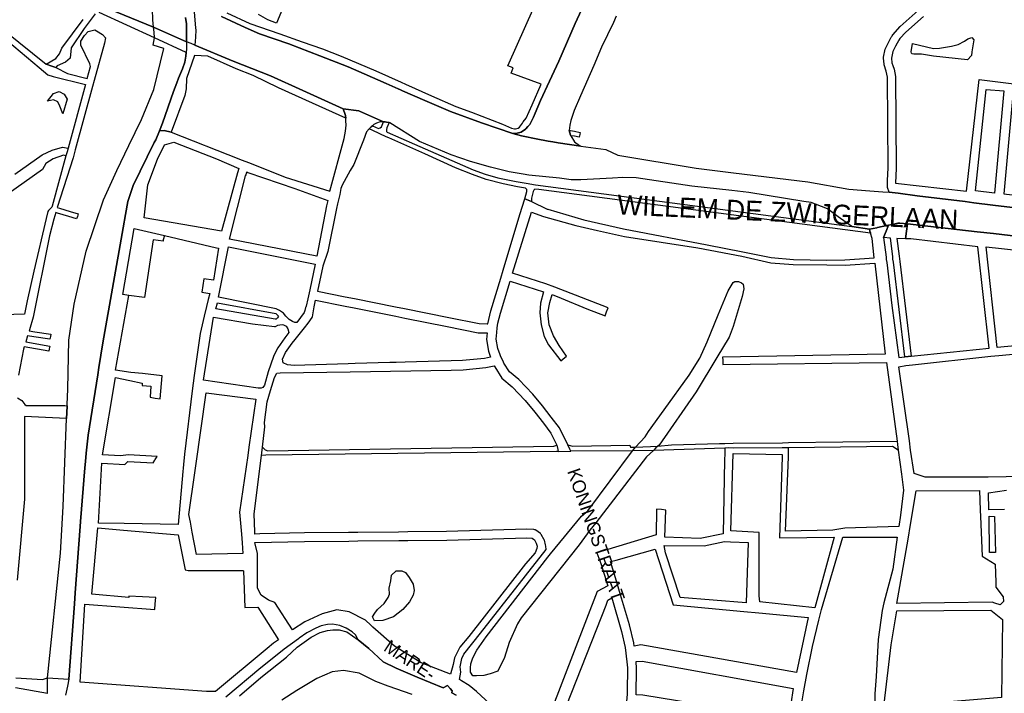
# Model space of a CAD drawing. Header units: metres. Extents: x 89872 to 99175, y 455036 to 468911.
# Tile 81 of 196: x 93558 to 94304, y 464440 to 464951. Entities that reach past the tile are written whole.
import ezdxf
from ezdxf.enums import TextEntityAlignment as Align

# ---------------------------------------------------------------- set-up
doc = ezdxf.new("R2010")
doc.units = ezdxf.units.M
for name, color, linetype in [('Straatnamen', 7, 'Continuous'), ('Straatnamen doorgaand', 7, 'Continuous'), ('Wegdeel doorgaand', 1, 'Continuous')]:
    doc.layers.add(name, color=color, linetype=linetype)
doc.layers.add('Waterdeel', color=7, linetype='Continuous', true_color=0x00aaff)
doc.layers.add('Wegdeel', color=7, linetype='Continuous', true_color=0x9a9a9a)

msp = doc.modelspace()

# ---------------------------------------------------------------- linework, layer by layer
at = {"layer": 'Waterdeel', "lineweight": -3}
for p, q in [((94273.66, 464934.5), (94276.24, 464936.18)), ((94276.24, 464936.18), (94279.15, 464937.08)), ((94279.15, 464937.08), (94280.71, 464935.36)), ((94233.31, 464926.32), (94234.21, 464932.6)), ((94234.21, 464932.6), (94250.23, 464928.9)), ((94250.23, 464928.9), (94254.61, 464929.12)), ((94254.61, 464929.12), (94263.68, 464930.58)), ((94263.68, 464930.58), (94268.84, 464931.81)), ((94268.84, 464931.81), (94273.66, 464934.5)), ((94280.71, 464935.36), (94279.29, 464926.3)), ((94233.42, 464925.42), (94233.31, 464926.32)), ((94233.87, 464924.86), (94233.42, 464925.42)), ((94235.33, 464924.64), (94233.87, 464924.86)), ((94237.79, 464924.64), (94235.33, 464924.64)), ((94240.93, 464924.53), (94237.79, 464924.64)), ((94250.12, 464923.07), (94240.93, 464924.53)), ((94276.01, 464920.27), (94250.12, 464923.07)), ((94278.98, 464923.45), (94276.01, 464920.27)), ((94279.29, 464926.3), (94278.98, 464923.45)), ((93578.85, 464889.02), (93583.44, 464894.65)), ((93583.44, 464894.65), (93587.79, 464896.24)), ((93587.79, 464896.24), (93591.6, 464894.13)), ((93591.6, 464894.13), (93593.77, 464890.43)), ((93583.44, 464889.9), (93578.85, 464889.02)), ((93586.7, 464888.32), (93583.44, 464889.9)), ((93588.34, 464885.16), (93586.7, 464888.32)), ((93590.52, 464879.32), (93588.34, 464885.16)), ((93593.77, 464890.43), (93590.52, 464879.32)), ((94094.52, 464745.17), (94098.29, 464751.41)), ((94098.29, 464751.41), (94099.58, 464752.21)), ((94099.58, 464752.21), (94102.36, 464752.21)), ((94102.36, 464752.21), (94104.74, 464751.32)), ((94104.74, 464751.32), (94105.83, 464750.32)), ((94105.83, 464750.32), (94106.52, 464746.66)), ((94086.89, 464727.03), (94094.52, 464745.17)), ((94106.52, 464746.66), (94105.23, 464740.81)), ((94105.23, 464740.81), (94098.29, 464718.1)), ((94078.66, 464706.41), (94086.89, 464727.03)), ((94098.29, 464718.1), (94095.33, 464709.98)), ((94073.01, 464694.11), (94078.66, 464706.41)), ((94095.33, 464709.98), (94086.1, 464694.61)), ((94064.98, 464681.33), (94073.01, 464694.11)), ((94086.1, 464694.61), (94070.43, 464668.54)), ((94046.15, 464654.96), (94064.98, 464681.33)), ((94070.43, 464668.54), (94042.23, 464628.13)), ((94034.15, 464638.5), (94046.15, 464654.96)), ((94031.77, 464634.43), (94034.15, 464638.5)), ((94024.41, 464626.69), (94031.77, 464634.43)), ((93988.35, 464578.42), (94022.16, 464623.83)), ((94022.16, 464623.83), (94023.62, 464625.69)), ((94023.62, 464625.69), (94024.41, 464626.69)), ((94037.95, 464624.15), (94032.76, 464619.36)), ((94039.86, 464626.04), (94037.95, 464624.15)), ((94041.35, 464627.51), (94039.86, 464626.04)), ((94042.23, 464628.13), (94041.35, 464627.51)), ((94032.76, 464619.36), (93994.2, 464569.2)), ((93983.44, 464574.43), (93988.35, 464578.42)), ((93959.96, 464545.92), (93983.44, 464574.43)), ((93989.87, 464563.67), (93981.68, 464552.56)), ((93994.2, 464569.2), (93989.87, 464563.67)), ((93981.68, 464552.56), (93937.88, 464497.28)), ((93911.33, 464482.76), (93958.01, 464543.27)), ((93958.01, 464543.27), (93959.96, 464545.92)), ((93838.94, 464525.39), (93839.64, 464529.51)), ((93839.64, 464529.51), (93843.05, 464532.81)), ((93843.05, 464532.81), (93847.29, 464532.81)), ((93847.29, 464532.81), (93850.23, 464531.63)), ((93850.23, 464531.63), (93852.93, 464527.86)), ((93852.93, 464527.86), (93855.99, 464522.8)), ((93837.64, 464519.74), (93838.94, 464525.39)), ((93838.11, 464515.16), (93837.64, 464519.74)), ((93855.99, 464522.8), (93856.58, 464518.1)), ((93834, 464508.21), (93837.05, 464512.68)), ((93837.05, 464512.68), (93838.11, 464515.16)), ((93855.99, 464514.45), (93853.28, 464509.51)), ((93856.58, 464518.1), (93855.99, 464514.45)), ((93826.82, 464500.8), (93828.82, 464503.62)), ((93828.82, 464503.62), (93834, 464508.21)), ((93848.11, 464503.51), (93841.05, 464498.09)), ((93853.28, 464509.51), (93848.11, 464503.51)), ((93825.18, 464498.09), (93826.82, 464500.8)), ((93826.74, 464495.07), (93825.18, 464498.09)), ((93841.05, 464498.09), (93833.06, 464495.27)), ((93937.88, 464497.28), (93935.03, 464492.85)), ((93833.06, 464495.27), (93826.74, 464495.07)), ((93935.03, 464492.85), (93928.74, 464478.7)), ((93904.2, 464472.83), (93911.33, 464482.76)), ((93928.74, 464478.7), (93925.1, 464467.3)), ((93899.59, 464462.49), (93900.85, 464466.27)), ((93900.85, 464466.27), (93902.8, 464470.6)), ((93902.8, 464470.6), (93904.2, 464472.83)), ((93925.1, 464467.3), (93920.19, 464456.88)), ((93899.27, 464456.07), (93899.45, 464459.42)), ((93899.45, 464459.42), (93899.59, 464462.49)), ((93901.17, 464453.39), (93899.27, 464456.07)), ((93903.87, 464453.44), (93901.17, 464453.39)), ((93909.47, 464453.54), (93903.87, 464453.44)), ((93914.39, 464454.72), (93909.47, 464453.54)), ((93920.19, 464456.88), (93914.39, 464454.72))]:
    msp.add_line(p, q, dxfattribs=at)
for points in [[(93578.82, 464439.96), (93578.87, 464446.99), (93578.9, 464451.79), (93588.62, 464546.34), (93590.68, 464581.74), (93593.31, 464648.3), (93593.49, 464652.76), (93593.7, 464658.07), (93593.73, 464659.04), (93594.19, 464670.68), (93595.07, 464707.84), (93599.17, 464735.05), (93608.24, 464775.13), (93621.4, 464814.04), (93631.34, 464836.28), (93640.41, 464855.29), (93650.06, 464874.9), (93659.42, 464897.72), (93666.98, 464928.89), (93659.01, 464931.38), (93659.99, 464936.89), (93659.8, 464941.17), (93659.23, 464944.99), (93658.75, 464950.66), (93658.43, 464958.53)], [(93683.46, 464952.27), (93684.23, 464947.41), (93684.29, 464940.3), (93684.31, 464933.96), (93684.26, 464928.51), (93684.03, 464925.8), (93683.69, 464923), (93682.83, 464918.55), (93681.29, 464913.41), (93678.17, 464906.46), (93676.78, 464902.76), (93674.33, 464896.26), (93666.1, 464872.16), (93663.68, 464866.36), (93660.88, 464859.68), (93659.81, 464857.48), (93643.92, 464824.87), (93639.82, 464812.87), (93638.08, 464803.07), (93636.26, 464792.83), (93620.81, 464705.79), (93617.84, 464687.11), (93616.94, 464681.45), (93609.69, 464635.87), (93608.25, 464622.19), (93607.57, 464615.86), (93607.06, 464611), (93603.91, 464570.34), (93603.62, 464566.51), (93599.86, 464516.14), (93599.25, 464507.8), (93595.01, 464450.78), (93593.93, 464445.59), (93592.49, 464438.75)], [(93724.47, 464438.09), (93740.56, 464452.13), (93759.94, 464467.57), (93767.96, 464474.97), (93778.7, 464482.56), (93785.4, 464486.11), (93790.92, 464487.78), (93794.96, 464488.28), (93799.88, 464488.2), (93805.66, 464486.62), (93814.29, 464480.62), (93822.46, 464474.08), (93833.13, 464463.84), (93843.07, 464459.16), (93858.87, 464452.43), (93878.71, 464444.3), (93881.88, 464446.12), (93884.08, 464443.66), (93885.59, 464441.96), (93885.29, 464440.36), (93888.54, 464438.66)], [(93855.06, 464439.26), (93837.08, 464445.41), (93827.72, 464448.92), (93815.14, 464455.35), (93803.15, 464457.4), (93794.67, 464456.23), (93782.97, 464451.26), (93767.76, 464442.19), (93756.42, 464434.97)]]:
    msp.add_lwpolyline(points, dxfattribs=at)
at = {"layer": 'Wegdeel'}
for p, q in [((93822.57, 464867.91), (93824.17, 464869.42)), ((93824.17, 464869.42), (93825.07, 464870.28)), ((93825.07, 464870.28), (93829.57, 464868.32)), ((93831, 464868.69), (93831.89, 464869.47)), ((93831.89, 464869.47), (93833.45, 464873.33)), ((93833.45, 464873.33), (93834.74, 464873.37)), ((93834.74, 464873.37), (93835.85, 464873.08)), ((93835.85, 464873.08), (93837.64, 464872.62)), ((93837.64, 464872.62), (93835.91, 464868.58)), ((93825.39, 464866.62), (93822.57, 464867.91)), ((93835.51, 464862), (93825.39, 464866.62)), ((93829.57, 464868.32), (93831, 464868.69)), ((93837.6, 464861.04), (93835.51, 464862)), ((93835.91, 464868.58), (93835.69, 464867.46)), ((93835.69, 464867.46), (93835.8, 464865.9)), ((93835.8, 464865.9), (93836.26, 464865.4)), ((93836.26, 464865.4), (93856.86, 464856.42)), ((93974.62, 464864.87), (93974.19, 464866.75)), ((93974.19, 464866.75), (93975.12, 464866.63)), ((93975.03, 464863.15), (93974.62, 464864.87)), ((93975.27, 464862.76), (93975.03, 464863.15)), ((93975.12, 464866.63), (93978.12, 464866.2)), ((93978.08, 464862.43), (93975.27, 464862.76)), ((93981.72, 464861.53), (93978.08, 464862.43)), ((93978.12, 464866.2), (93982.45, 464865.17)), ((93982.12, 464863.53), (93981.72, 464861.53)), ((93982.45, 464865.17), (93982.12, 464863.53)), ((93582.49, 464851.86), (93590.16, 464854.05)), ((93590.16, 464854.05), (93594.48, 464853.18)), ((93864.68, 464849.05), (93837.6, 464861.04)), ((93856.86, 464856.42), (93901.32, 464836.94)), ((93554.07, 464833.67), (93574.74, 464848.22)), ((93574.74, 464848.22), (93582.49, 464851.86)), ((93590.91, 464847.98), (93583.24, 464845.21)), ((93592.89, 464847.44), (93590.91, 464847.98)), ((93593.74, 464850.52), (93592.89, 464847.44)), ((93594.48, 464853.18), (93593.74, 464850.52)), ((93888.01, 464838.48), (93864.68, 464849.05)), ((93577.71, 464841.59), (93575.14, 464837.18)), ((93583.24, 464845.21), (93577.71, 464841.59)), ((93575.14, 464837.18), (93516, 464795.6)), ((93900.77, 464833.31), (93888.01, 464838.48)), ((93911.12, 464829.57), (93900.77, 464833.31)), ((93901.32, 464836.94), (93910.46, 464833.64)), ((93910.46, 464833.64), (93920.03, 464830.78)), ((93924, 464826.27), (93911.12, 464829.57)), ((93920.03, 464830.78), (93933.9, 464828.03)), ((93935, 464823.95), (93924, 464826.27)), ((93933.9, 464828.03), (93941.47, 464826.75)), ((93941.47, 464826.75), (93948.61, 464825.54)), ((93948.61, 464825.54), (94188.21, 464793.87)), ((93941.01, 464823.09), (93935, 464823.95)), ((93940.46, 464814.93), (93942.14, 464820.44)), ((93942.05, 464821.93), (93941.01, 464823.09)), ((93942.14, 464820.44), (93942.05, 464821.93)), ((93946.8, 464820.34), (93945.69, 464815.49)), ((93947.46, 464821.56), (93946.8, 464820.34)), ((93948.07, 464822.25), (93947.46, 464821.56)), ((93951.11, 464821.98), (93948.07, 464822.25)), ((94202.44, 464788.76), (93951.11, 464821.98)), ((93943.04, 464813.88), (93940.46, 464814.93)), ((93945.69, 464812.79), (93943.04, 464813.88)), ((93945.69, 464815.49), (93945.69, 464812.79)), ((94214.3, 464790.34), (94216.05, 464794.83)), ((94216.05, 464794.83), (94218.8, 464795.42)), ((94218.8, 464795.42), (94223.24, 464796.36)), ((94223.24, 464796.36), (94224.57, 464796.54)), ((94224.57, 464796.54), (94230.51, 464795.87)), ((94230.51, 464795.87), (94229.78, 464790.5)), ((93636.01, 464742.45), (93644.53, 464792.3)), ((93644.53, 464792.3), (93667.51, 464787)), ((93667.51, 464787), (93666.57, 464783.75)), ((94188.21, 464793.87), (94201.6, 464791.93)), ((94201.6, 464791.93), (94201.97, 464790.44)), ((94201.97, 464790.44), (94202.32, 464789.22)), ((94202.32, 464789.22), (94202.44, 464788.76)), ((94212.38, 464785.45), (94214.3, 464790.34)), ((94229.78, 464790.5), (94228.99, 464784.63)), ((93658.85, 464783.91), (93652.26, 464739.99)), ((93666.42, 464782.77), (93658.85, 464783.91)), ((93666.57, 464783.75), (93666.42, 464782.77)), ((94217.52, 464785.19), (94212.38, 464785.45)), ((94219.23, 464771.06), (94217.52, 464785.19)), ((94228.99, 464784.63), (94222.46, 464784.9)), ((94222.46, 464784.9), (94224.11, 464771.41)), ((94219.45, 464769.25), (94219.23, 464771.06)), ((94219.72, 464766.98), (94219.45, 464769.25)), ((94228.42, 464695.16), (94219.72, 464766.98)), ((94224.11, 464771.41), (94224.6, 464767.37)), ((94224.6, 464767.37), (94233.32, 464695.65)), ((93640.49, 464741.6), (93636.01, 464742.45)), ((93652.26, 464739.99), (93640.49, 464741.6)), ((94230.96, 464695.42), (94228.42, 464695.16)), ((94233.32, 464695.65), (94230.96, 464695.42)), ((94140.18, 464630.16), (94222.56, 464631.32)), ((94222.56, 464631.32), (94222.91, 464628.68)), ((93741.2, 464622.34), (93741.75, 464626.76)), ((93741.75, 464626.76), (93743.72, 464624.67)), ((93743.72, 464624.67), (93745.82, 464623.91)), ((93964.65, 464623.26), (93744.29, 464620.66)), ((93745.82, 464623.91), (93962.54, 464627.35)), ((93962.54, 464627.35), (93964.82, 464628.17)), ((93965.72, 464623.28), (93964.65, 464623.26)), ((93964.82, 464628.17), (93965.41, 464624.93)), ((93965.41, 464624.93), (93965.72, 464623.28)), ((93974.65, 464625.12), (93973.03, 464628.41)), ((93973.03, 464628.41), (93976.64, 464627.42)), ((93975.43, 464623.55), (93974.65, 464625.12)), ((94022.16, 464623.83), (93975.43, 464623.55)), ((93976.64, 464627.42), (94020.06, 464628.27)), ((94020.06, 464628.27), (94020.54, 464626.69)), ((94020.54, 464626.69), (94024.41, 464626.69)), ((94037.95, 464624.15), (94022.16, 464623.83)), ((94024.41, 464626.69), (94041.35, 464627.51)), ((94091.99, 464626.01), (94037.95, 464624.15)), ((94041.35, 464627.51), (94051.74, 464628.51)), ((94051.74, 464628.51), (94088.14, 464629.35)), ((94088.14, 464629.35), (94092, 464629.33)), ((94095, 464626.02), (94091.99, 464626.01)), ((94092, 464629.33), (94098.36, 464629.65)), ((94098.33, 464626.01), (94095, 464626.02)), ((94135.62, 464626.12), (94098.33, 464626.01)), ((94098.36, 464629.65), (94135.67, 464629.96)), ((94138.01, 464626.02), (94135.62, 464626.12)), ((94135.67, 464629.96), (94140.18, 464630.16)), ((94140.24, 464626.22), (94138.01, 464626.02)), ((94219.18, 464627.05), (94140.24, 464626.22)), ((94223.48, 464624.33), (94219.18, 464627.05)), ((94222.91, 464628.68), (94223.48, 464624.33)), ((93740.94, 464620.25), (93741.2, 464622.34)), ((93744.29, 464620.66), (93740.94, 464620.25))]:
    msp.add_line(p, q, dxfattribs=at)
for points in [[(93760.31, 464967.05), (93752.48, 464948.11), (93745.9, 464950.44), (93738.73, 464954.51)], [(93620.43, 464960.84), (93659.23, 464944.99), (93684.31, 464933.96), (93684.29, 464940.3), (93684.23, 464947.41), (93683.46, 464952.27)], [(93714.79, 464955.8), (93732.29, 464947.87), (93754.96, 464939.95), (93771.79, 464934.01), (93787.31, 464928.5), (93801.51, 464923), (93827.59, 464911.89), (93846.88, 464903.27), (93850.09, 464901.84), (93869.74, 464893.07), (93888.34, 464884.92), (93900.01, 464880.52), (93923.56, 464871.5), (93930.38, 464868.41), (93932.58, 464867.97), (93933.56, 464868.05), (93935.49, 464868.47), (93936.51, 464869.28), (93938.68, 464872.26), (93939.29, 464873.14), (93941.61, 464875.99), (93946.01, 464886.07), (93953.02, 464901.9), (93930.08, 464910.23), (93931.6, 464914.13), (93927.65, 464915.67), (93947.57, 464960.46)], [(93615.11, 464955.23), (93606.73, 464944.07), (93596.85, 464929.3), (93596.05, 464921.52), (93592.66, 464918.52), (93586.27, 464915.73), (93585.27, 464914.33), (93582.25, 464915.39), (93577.8, 464916.94), (93585.18, 464921.15), (93588, 464924.68), (93589.7, 464929.19), (93605.93, 464950.93)], [(93690.13, 464956.66), (93691.1, 464944.28), (93691.2, 464943.03), (93690.9, 464937.43), (93690.59, 464931.47), (93719.63, 464919.26), (93747.8, 464908.14), (93772.34, 464896.92), (93802.94, 464883.05), (93804.35, 464878.7), (93804.58, 464877.98), (93804.81, 464876.01), (93779.72, 464887.45), (93753.85, 464899.01), (93734.6, 464908.36), (93721.94, 464913.54), (93700.37, 464923), (93690.16, 464923.46), (93684.22, 464906.09), (93683.85, 464898.23), (93682.98, 464893.13), (93672.52, 464865.49), (93667.26, 464866.77), (93663.68, 464866.36), (93666.1, 464872.16), (93674.33, 464896.26), (93676.78, 464902.76), (93678.17, 464906.46), (93681.29, 464913.41), (93682.83, 464918.55), (93683.69, 464923), (93684.03, 464925.8), (93659.99, 464936.89), (93618.05, 464956.24)], [(93983.49, 464958.09), (93978.7, 464947.73), (93966.24, 464919.26), (93959.19, 464903.97), (93952.43, 464889.5), (93948.36, 464879.82), (93947.12, 464876.79), (93944.32, 464871.31), (93942.91, 464869.66), (93941.34, 464867.87), (93940.97, 464867.6), (93937.87, 464865.34), (93934.61, 464864.61), (93931.45, 464864.46), (93907.71, 464872.38), (93884.27, 464880.96), (93864.79, 464889.43), (93847.96, 464896.83), (93846.32, 464897.55), (93844.64, 464898.29), (93835.57, 464902.27), (93818.75, 464909.69), (93806.79, 464914.97), (93785.33, 464923.33), (93761.67, 464932.25), (93739.44, 464940.06), (93728.65, 464944.79), (93710.82, 464953.04)], [(94334.19, 464805.42), (94301.38, 464809.42), (94294.99, 464810.2), (94280.78, 464811.93), (94274.12, 464812.74), (94237.89, 464817.16), (94223.4, 464819.18), (94216.49, 464819.86), (94215.33, 464823.41), (94215.37, 464828.68), (94215.79, 464838.33), (94215.3, 464907.09), (94214.41, 464911.69), (94212.87, 464916.33), (94212.72, 464916.92), (94212.2, 464921.52), (94212.25, 464922.14), (94213.61, 464928.44), (94213.77, 464928.87), (94215.96, 464933.42), (94217.02, 464935.35), (94218.11, 464937.3), (94218.47, 464937.95), (94218.73, 464938.34), (94219.36, 464939.14), (94225, 464945.45), (94238.59, 464957.62)], [(94242.49, 464953.06), (94229.26, 464941.22), (94224.68, 464936.37), (94223.91, 464935.15), (94223.54, 464934.73), (94222.57, 464932.98), (94221.29, 464930.68), (94219.36, 464926.67), (94218.23, 464921.46), (94218.63, 464918.01), (94219.29, 464916.03), (94220.23, 464913.17), (94221.28, 464907.68), (94221.79, 464838.24), (94221.32, 464826.74), (94275.05, 464820.74), (94284.62, 464905.32), (94310.92, 464902.12), (94303.4, 464818.77), (94360.21, 464811.84)], [(93543.71, 464938.6), (93572.62, 464914.38), (93579.08, 464908.84), (93583.12, 464907.56), (93607.78, 464901.53), (93594.48, 464853.18), (93593.74, 464850.52), (93592.89, 464847.44), (93582.42, 464809.38), (93582.18, 464808.52), (93579.73, 464805.99), (93579.08, 464805.31), (93577.84, 464799.93), (93568.61, 464760.05), (93563.4, 464737.56), (93561.43, 464727.52), (93473.56, 464724.78)], [(93546.91, 464942.08), (93577.8, 464916.94), (93582.25, 464915.39), (93585.27, 464914.33), (93594.17, 464909.97), (93609.02, 464906.05), (93611.54, 464915.21), (93610.93, 464917.3), (93604.05, 464931.43), (93604.05, 464934.38), (93607, 464938.68), (93609.83, 464941.75), (93614.71, 464943), (93616.1, 464942.19), (93620.64, 464939.53), (93622.72, 464936.95), (93622.13, 464932.84), (93614.37, 464904.64), (93613.11, 464900.06), (93599.91, 464852.09), (93598.23, 464845.98), (93586.32, 464808.25), (93588.04, 464807.74), (93596.19, 464805.38), (93602.16, 464803.5), (93601.56, 464801.58), (93600.97, 464799.7), (93595.06, 464801.58), (93586.52, 464804.03), (93585.12, 464804.44), (93583.57, 464799.52), (93580.4, 464786.76), (93567.92, 464725.07), (93565.21, 464715.63), (93564.98, 464714.88), (93569.4, 464714.07), (93581.4, 464712.36), (93581.11, 464710.47), (93580.57, 464708.56), (93568.52, 464710.32), (93563.77, 464711.01), (93562.37, 464706.55), (93580.54, 464703.25), (93580.17, 464701.28), (93579.8, 464699.32), (93561.17, 464702.71), (93560.65, 464701.05), (93559.36, 464694.39), (93556.8, 464681.2)], [(93554.95, 464451.79), (93575.1, 464450.56), (93578.9, 464451.79), (93595.01, 464450.78), (93599.25, 464507.8), (93599.86, 464516.14), (93603.62, 464566.51), (93603.91, 464570.34), (93607.06, 464611), (93607.57, 464615.86), (93608.25, 464622.19), (93609.69, 464635.87), (93616.94, 464681.45), (93617.84, 464687.11), (93620.81, 464705.79), (93636.26, 464792.83), (93638.08, 464803.07), (93639.82, 464812.87), (93643.92, 464824.87), (93659.81, 464857.48), (93660.88, 464859.68), (93663.68, 464866.36), (93667.26, 464866.77), (93672.52, 464865.49), (93723.95, 464845.19), (93725.65, 464844.52), (93731.84, 464842.08), (93758.86, 464831.41), (93792.77, 464820.58), (93803.61, 464860.74), (93804.61, 464866.19), (93805.06, 464870.75), (93804.95, 464874.09), (93804.81, 464876.01), (93804.58, 464877.98), (93804.35, 464878.7), (93802.94, 464883.05), (93814.77, 464881.5), (93815.23, 464881.44), (93833.45, 464873.33), (93831, 464873.26), (93828.14, 464872.27), (93826.16, 464871.17), (93825.07, 464870.28), (93824.17, 464869.42), (93822.57, 464867.91), (93820.52, 464865.63), (93818.4, 464859.41), (93811.07, 464840.94), (93808.29, 464836.27), (93802.17, 464825.15), (93801.17, 464822.82), (93800.47, 464818.11), (93798.66, 464811.01), (93797.76, 464807.51), (93791.32, 464774.84), (93787.45, 464763.96), (93783.45, 464744.86), (93804.51, 464740.65), (93811.43, 464739.27), (93842.43, 464733.08), (93849.4, 464731.69), (93883.04, 464724.97), (93906.01, 464720.39), (93911.98, 464720.2), (93912.6, 464720.24), (93914.85, 464730.09), (93922.31, 464754.8), (93924.1, 464760.76), (93936.79, 464802.92), (93940.46, 464814.93), (93943.04, 464813.88), (93945.69, 464812.79), (93957.34, 464807.1), (93957.96, 464806.98), (93985.27, 464798.91), (94015.27, 464792.24), (94078.62, 464779.93), (94105.67, 464774.8), (94127.09, 464770.44), (94144.14, 464768.9), (94169.27, 464768.39), (94182.99, 464768.64), (94205.25, 464770.1), (94203.57, 464784.76), (94202.44, 464788.76), (94202.32, 464789.22), (94201.97, 464790.44), (94201.6, 464791.93), (94207.24, 464792.96), (94207.67, 464793.05), (94216.05, 464794.83), (94214.3, 464790.34), (94212.38, 464785.45), (94214.18, 464770.69), (94214.4, 464768.88), (94214.68, 464766.59), (94218.66, 464733.96), (94223.87, 464694.7), (94228.42, 464695.16), (94230.96, 464695.42), (94233.32, 464695.65), (94292.35, 464701.58), (94283.83, 464778.38), (94232.92, 464784.45), (94228.99, 464784.63), (94229.78, 464790.5), (94230.51, 464795.87), (94283.22, 464789.95), (94295.69, 464788.55), (94337.74, 464783.66)], [(93931.06, 464416.41), (93903.93, 464441.35), (93898.31, 464445.87), (93892.6, 464449.63), (93891.89, 464450.05), (93890.92, 464450.61), (93892, 464456.03), (93891.62, 464460.26), (93892.74, 464466.55), (93894.28, 464469.76), (93906.86, 464485.55), (93956.65, 464549.17), (93956.37, 464551.7), (93956.26, 464552.74), (93955.33, 464556.06), (93955.14, 464556.52), (93953.01, 464560.35), (93952.65, 464560.82), (93952.3, 464561.14), (93948.96, 464563.64), (93948.51, 464563.89), (93948.06, 464564.05), (93947.43, 464564.17), (93942.01, 464564.44), (93881.29, 464562.63), (93851.91, 464562.38), (93844.91, 464562.32), (93814, 464562.06), (93807, 464562), (93773.51, 464561.72), (93739.73, 464560.9), (93735.87, 464560.78), (93735.91, 464562.56), (93735.43, 464576.19), (93740.94, 464620.25), (93741.2, 464622.34), (93741.75, 464626.76), (93743.65, 464641.95), (93743.34, 464645.4), (93745.26, 464660.92), (93747.9, 464669.57), (93750.93, 464679.46), (93752.72, 464682.82), (93755.2, 464683.08), (93808.12, 464683.74), (93884.65, 464685.05), (93893.77, 464685.31), (93911.05, 464686.95), (93917.35, 464688.41), (93917.8, 464687.46), (93923.21, 464678.86), (93930.82, 464672.47), (93940.9, 464661.91), (93948.02, 464653.3), (93954.66, 464644.95), (93960.31, 464637.33), (93964.82, 464628.17), (93965.41, 464624.93), (93965.72, 464623.28), (93975.43, 464623.55), (93974.65, 464625.12), (93973.03, 464628.41), (93966.71, 464641.24), (93960.59, 464649.5), (93953.83, 464658.01), (93946.49, 464666.87), (93935.95, 464677.93), (93928.91, 464683.83), (93924.65, 464690.2), (93924.36, 464691.07), (93922.02, 464695.96), (93921.79, 464696.65), (93920.16, 464701.36), (93918.94, 464708.58), (93919.31, 464713.66), (93919.57, 464717.18), (93920.11, 464720.64), (93922.08, 464728.18), (93929.43, 464752.53), (93954.68, 464744.47), (93952.46, 464735.86), (93951.92, 464728.46), (93953.01, 464719.48), (93955.18, 464710.5), (93958.45, 464704.16), (93967.71, 464692.01), (93969.4, 464693.45), (93972.06, 464695.7), (93966.62, 464703.63), (93962.26, 464711.03), (93959, 464719.48), (93957.91, 464728.46), (93959.54, 464736.38), (93961.22, 464742.36), (93968.1, 464739.7), (93987.63, 464731.47), (94001.27, 464726.18), (94002.5, 464729.26), (94003.72, 464732.33), (93963.31, 464747.93), (93956.43, 464750.39), (93931.22, 464758.48), (93945.65, 464804.83), (93954.62, 464801.47), (93979.17, 464794.7), (93995.67, 464790.78), (94016.01, 464786.4), (94071.62, 464777.73), (94104.9, 464771.34), (94126.96, 464766.46), (94143.88, 464765.05), (94169.4, 464764.92), (94183.12, 464764.67), (94205.72, 464766.04), (94213.63, 464697.15), (94090.4, 464694.8), (94090.43, 464692.48), (94090.47, 464689.27), (94214.58, 464690.92), (94222.56, 464631.32), (94222.91, 464628.68), (94223.48, 464624.33), (94225.87, 464606.23), (94227.52, 464594.18), (94225.26, 464575.05), (94223.91, 464566.47), (94182.93, 464565.31), (94173.95, 464563.8), (94137.94, 464563.05), (94140.35, 464619.38), (94140.32, 464621.14), (94140.24, 464626.22), (94138.01, 464626.02), (94135.62, 464626.12), (94098.33, 464626.01), (94095, 464626.02), (94091.99, 464626.01), (94091.98, 464621.77), (94091.89, 464616.81), (94090.87, 464561.04), (94073.36, 464557.3), (94046.53, 464558.46), (94047.46, 464579.02), (94044.13, 464579.3), (94040.37, 464579.62), (94039.92, 464560.09), (93995.2, 464546.57), (93998.14, 464538.49), (94003.3, 464521.66), (93995.44, 464517.35), (93960.59, 464426.8)], [(93556.28, 464664.04), (93559.53, 464662.04), (93561.63, 464659.1), (93562.72, 464658.2), (93592.15, 464658.11), (93593.7, 464658.07), (93593.49, 464652.76), (93593.31, 464648.3), (93561.43, 464649.91), (93561.43, 464594.49), (93561.43, 464588.49), (93561.43, 464587.3), (93555.88, 464525.96)], [(94303.82, 464579.38), (94292.16, 464579.09), (94291.88, 464592.05), (94305.48, 464594.12)], [(93888.54, 464438.66), (93885.29, 464440.36), (93885.59, 464441.96), (93884.08, 464443.66), (93881.88, 464446.12), (93878.71, 464444.3), (93858.87, 464452.43), (93843.07, 464459.16), (93833.13, 464463.84), (93822.46, 464474.08), (93814.29, 464480.62), (93812.3, 464484.34), (93809.64, 464486.8), (93805.21, 464489.36), (93800.28, 464491.53), (93794.86, 464492.52), (93791.02, 464492.22), (93786.19, 464491.23), (93782.25, 464489.46), (93775.35, 464485.91), (93769.63, 464481.87), (93768.96, 464481.38), (93758.3, 464473.48), (93752.87, 464469.36), (93740.55, 464459.34), (93713.96, 464437.12)], [(93578.82, 464439.96), (93554.62, 464444.2)]]:
    msp.add_lwpolyline(points, dxfattribs=at)
for points in [[(94296.28, 464819.27), (94282.04, 464820.86), (94289.95, 464897.86), (94303.52, 464896.85)], [(93710.6, 464790.34), (93652.1, 464800.58), (93654.84, 464825.43), (93662.3, 464845.05), (93667.42, 464855.88), (93674.58, 464857.89), (93707.02, 464845.19), (93723.83, 464837.93), (93722.88, 464834.51)], [(93782.89, 464771.5), (93716.77, 464784.3), (93728.95, 464832.42), (93729.36, 464833.1), (93729.96, 464835.27), (93730.74, 464834.94), (93766.39, 464822.63), (93791.21, 464813.69), (93790.3, 464809.65)], [(93634.2, 464620.07), (93620.69, 464620.88), (93630.49, 464679.51), (93641.38, 464677.22), (93650.63, 464675.28), (93650.63, 464673.43), (93657.16, 464672.91), (93656.62, 464664.45), (93660.59, 464663.9), (93664.24, 464663.4), (93665.87, 464680.83), (93650.84, 464682.39), (93641.91, 464683.34), (93630.49, 464685.05), (93640.49, 464741.6), (93636.01, 464742.45), (93644.53, 464792.3), (93667.51, 464787), (93707.02, 464777.8), (93708.34, 464777.49), (93704.69, 464753.16), (93697.45, 464754.25), (93695.92, 464744.04), (93701.8, 464743.16), (93700.69, 464738.49), (93699.44, 464733.23), (93697.7, 464725.92), (93694.6, 464712.9), (93690.12, 464680.88), (93688.43, 464669.41), (93682.58, 464621.26), (93681.9, 464613.61), (93681.65, 464610.76), (93681.43, 464608.28), (93677.85, 464568.06), (93636.99, 464568.77), (93617.42, 464569.11), (93620.15, 464614.53), (93637.57, 464613.48), (93639.68, 464615.91), (93658.89, 464614.89), (93660.22, 464616.81), (93660.58, 464617.33), (93662.04, 464619.46), (93640.17, 464620.95)], [(93766.26, 464721.25), (93764.51, 464721.87), (93762, 464723.42), (93759.44, 464725.94), (93757.59, 464728.15), (93756.12, 464729.29), (93754.76, 464730.35), (93752.24, 464731.49), (93708.34, 464740.23), (93716.01, 464778.58), (93781.73, 464765.32), (93777.58, 464746.03), (93776.13, 464739.18), (93774.82, 464733.46), (93774.54, 464732.89), (93774.41, 464732.47), (93773.93, 464730.25), (93773.32, 464728.67), (93770.69, 464724.95), (93767.79, 464721.26)], [(94298.49, 464702.19), (94289.97, 464778.38), (94341.15, 464772.93), (94349.49, 464706.89)], [(93751.34, 464723.58), (93706.38, 464731.49), (93707.66, 464736.16), (93751.94, 464727.88), (93753.56, 464726.21), (93753.84, 464725.82), (93753.09, 464724.78), (93752.24, 464723.77)], [(93765.88, 464688.49), (93760.61, 464689), (93757.51, 464690.66), (93756.97, 464693.36), (93759.27, 464698.3), (93764.22, 464705.4), (93766.46, 464708.24), (93773.5, 464717.2), (93776.29, 464720.75), (93779.32, 464725.02), (93779.54, 464725.39), (93781.05, 464732.97), (93782.01, 464738.01), (93804.3, 464733.56), (93811.31, 464732.16), (93842.69, 464725.89), (93849.73, 464724.48), (93881.67, 464718.1), (93905.24, 464713.43), (93912.08, 464713.2), (93911.41, 464708.22), (93912.89, 464699.5), (93914.47, 464694.93), (93909.92, 464693.86), (93893.34, 464692.29), (93849.93, 464691.07), (93842.93, 464690.87), (93838.2, 464690.74), (93811.87, 464689.99), (93806.57, 464689.84)], [(93740.71, 464671.35), (93738.48, 464671.39), (93697.01, 464677.37), (93704.69, 464725.28), (93734.22, 464720.1), (93751, 464718.08), (93751.74, 464718.08), (93753.28, 464719), (93754.99, 464719.32), (93756.58, 464719.61), (93757.59, 464719.32), (93758.79, 464718.97), (93759.6, 464718.35), (93760.88, 464716.45), (93761.66, 464713.47), (93758.61, 464709.58), (93753.29, 464701.95), (93753.07, 464701.57), (93750.2, 464695.4), (93746.09, 464683.86), (93743.34, 464673.68), (93742.08, 464671.93)], [(94284.93, 464603.87), (94243.75, 464603.87), (94235.58, 464606.71), (94232.8, 464624.39), (94231.98, 464631.36), (94223.78, 464687.57), (94229.23, 464688.45), (94234.13, 464688.99), (94293.58, 464695.56), (94299.66, 464696.18), (94350.41, 464701.05), (94351.06, 464635.13), (94351.15, 464626.42), (94351.03, 464606.59), (94346.28, 464604.99), (94291.44, 464603.98)], [(93691.88, 464545.17), (93688.6, 464562.2), (93687.13, 464569.84), (93686.03, 464575.6), (93690.55, 464607.23), (93691.3, 464612.53), (93699.19, 464667.76), (93736.62, 464663.08), (93731.41, 464626.69), (93730.67, 464620.21), (93724.34, 464577.35), (93725.75, 464560.65), (93726.3, 464554.03), (93726.97, 464546.05)], [(94160.18, 464504.81), (94118.49, 464509.38), (94118.17, 464513.89), (94118.14, 464562.09), (94096.68, 464563.24), (94098.3, 464621.86), (94135.55, 464621.13), (94135.53, 464619.38), (94133.57, 464557.93), (94174.79, 464558.38)], [(94300.65, 464507.14), (94296.56, 464508.31), (94294.59, 464509.12), (94222.4, 464508.03), (94230.88, 464556.86), (94232.73, 464567.97), (94236.98, 464593.57), (94285.01, 464593.74), (94285.58, 464578.91), (94285.76, 464574.17), (94286.9, 464544), (94296.85, 464537.86), (94297.19, 464531.18), (94297.42, 464524.27), (94297.49, 464520.42), (94302.99, 464513.28), (94303.28, 464509.77)], [(94297.04, 464546.91), (94292.45, 464546.93), (94292.26, 464574.44), (94296.26, 464574.14)], [(93640.55, 464513.64), (93640.48, 464512.78), (93612.52, 464515.23), (93616.96, 464565.47), (93636.52, 464563.76), (93677.85, 464560.13), (93683.29, 464533.72), (93685.4, 464533.17), (93726.83, 464533.17), (93727.39, 464532.92), (93728.36, 464505.09), (93738.23, 464505.38), (93753.88, 464480.6), (93750.07, 464478.14), (93745.4, 464473.96), (93706.09, 464441.41), (93699.34, 464441.34), (93603.76, 464448.47), (93607.2, 464507.69), (93660.24, 464503.59), (93660.41, 464507.86), (93660.97, 464512.59), (93650.76, 464513.12)], [(93884.27, 464454.48), (93862.08, 464463.25), (93841.77, 464475.83), (93825.29, 464490.21), (93823.8, 464491.66), (93819.72, 464495.64), (93807.54, 464501.87), (93798.18, 464503.33), (93787.06, 464500.41), (93773.9, 464494.26), (93764.45, 464488.22), (93751.1, 464508.89), (93746.42, 464510.65), (93740.87, 464514.45), (93738.09, 464519.72), (93738.09, 464533.17), (93738.09, 464546.05), (93736.07, 464554.31), (93773.62, 464555.22), (93807.1, 464555.5), (93814.1, 464555.56), (93845.01, 464555.82), (93852.01, 464555.88), (93881.42, 464556.13), (93941.95, 464557.94), (93946.01, 464557.74), (93947.77, 464556.41), (93949.2, 464553.86), (93949.84, 464551.57), (93949.68, 464549.91), (93948.36, 464546.56), (93941.16, 464538.11), (93898, 464483.16), (93891.32, 464475.04), (93891.07, 464474.65), (93888.94, 464470.52), (93887.46, 464467.42), (93887.29, 464466.95), (93886.18, 464461.83)], [(94155.1, 464405.75), (94151.81, 464411.18), (94149.52, 464414.96), (94149.35, 464415.76), (94148.25, 464420.72), (94151.9, 464442.07), (94154.3, 464454.41), (94158.37, 464475.65), (94163.19, 464495.47), (94165.3, 464503.6), (94181.42, 464558.38), (94222.7, 464558.34), (94219.24, 464534.09), (94212.57, 464508.78), (94211.3, 464502.78), (94208.26, 464480.94), (94206.77, 464452.85), (94205.77, 464439.6), (94205.74, 464431.59), (94200.95, 464430.85), (94195.84, 464429.36), (94188.91, 464426.06)], [(94146.23, 464455.94), (94028.36, 464476.71), (94023.46, 464475.89), (94023.08, 464478.33), (94019.91, 464491.89), (94013.02, 464514.67), (94009.91, 464524.96), (94005.33, 464540.1), (94009.64, 464541.07), (94039.18, 464549.27), (94052.93, 464507.14), (94106.55, 464502.08), (94117.7, 464501.03), (94155.29, 464497.48)], [(94108.19, 464508.58), (94058.32, 464512.76), (94047.02, 464546.67), (94046.16, 464552.2), (94076.38, 464551.83), (94091.8, 464555.19), (94096.33, 464555), (94109.71, 464554.43)], [(94014.52, 464398.8), (93996.86, 464401.88), (93960.73, 464407.06), (93964.9, 464412.05), (94002.04, 464506.84), (94003.49, 464510.71), (94006.35, 464512.49), (94013.88, 464487.04), (94016.6, 464474.75), (94017.79, 464463.82), (94018.25, 464459.33), (94018.1, 464441.4), (94017.96, 464439.48), (94017.09, 464428.1), (94015.09, 464402)], [(94227.1, 464428.14), (94221.83, 464428.14), (94217.74, 464431.07), (94212.77, 464432.02), (94218.18, 464476.71), (94222.25, 464502.61), (94293.5, 464503.14), (94302.39, 464496.06), (94301.56, 464436.97), (94235.06, 464431.25)], [(94143.59, 464414.24), (94119.62, 464417.6), (94108.8, 464425.72), (94029.82, 464438.67), (94024.78, 464439.02), (94025.04, 464458.9), (94024.8, 464464.18), (94029.53, 464464.42), (94143.89, 464443.65), (94140.38, 464420.53)]]:
    msp.add_lwpolyline(points, close=True, dxfattribs=at)
at = {"layer": 'Wegdeel doorgaand'}
for points in [[(94337.74, 464783.66), (94295.69, 464788.55), (94283.22, 464789.95), (94230.51, 464795.87), (94224.57, 464796.54), (94223.24, 464796.36), (94218.8, 464795.42), (94216.05, 464794.83), (94207.67, 464793.05), (94207.24, 464792.96), (94201.6, 464791.93), (94188.21, 464793.87), (94177.98, 464801.15), (94169.81, 464807.23), (94157.45, 464812.04), (94151.98, 464812.92), (94110.33, 464819.59), (94097.37, 464821.09), (94066.97, 464824.61), (94024.88, 464830.69), (94014.82, 464831.1), (94007.03, 464830.46), (93982.92, 464829.16), (93975.6, 464829.3), (93968.48, 464830.24), (93966.84, 464830.45), (93943.48, 464832.87), (93939.19, 464833.6), (93928.73, 464835.4), (93914.64, 464838.81), (93899.45, 464843.21), (93884.71, 464848.17), (93860.72, 464858.29), (93838.15, 464872.49), (93837.64, 464872.62), (93835.85, 464873.08), (93834.74, 464873.37), (93833.45, 464873.33), (93815.23, 464881.44), (93814.77, 464881.5), (93802.94, 464883.05), (93772.34, 464896.92), (93747.8, 464908.14), (93719.63, 464919.26), (93690.59, 464931.47), (93687.72, 464932.65), (93684.31, 464933.96), (93659.23, 464944.99), (93620.43, 464960.84)], [(93710.82, 464953.04), (93728.65, 464944.79), (93739.44, 464940.06), (93761.67, 464932.25), (93785.33, 464923.33), (93806.79, 464914.97), (93818.75, 464909.69), (93835.57, 464902.27), (93844.64, 464898.29), (93846.32, 464897.55), (93847.96, 464896.83), (93864.79, 464889.43), (93884.27, 464880.96), (93907.71, 464872.38), (93931.45, 464864.46), (93938.01, 464862.67), (93939.38, 464862.37), (93949, 464860.26), (93958.2, 464858.61), (93961.65, 464857.99), (93965.85, 464857.24), (93983.01, 464854.83), (94002.01, 464852.24), (94011.04, 464847.98), (94070.4, 464838.19), (94098.5, 464834.55), (94154.94, 464827.75), (94185.94, 464822.31), (94201.99, 464821.02), (94211.87, 464820.23), (94216.49, 464819.86), (94223.4, 464819.18), (94237.89, 464817.16), (94274.12, 464812.74), (94280.78, 464811.93), (94294.99, 464810.2), (94301.38, 464809.42), (94334.19, 464805.42)], [(94009.85, 464953.44), (94007.79, 464948.55), (94003.14, 464939.16), (93998.68, 464929.86), (93992.88, 464916.05), (93982.68, 464892.9), (93977.93, 464881.73), (93975.34, 464874.21), (93974.61, 464870.69), (93974.19, 464866.75), (93974.62, 464864.87), (93975.03, 464863.15), (93975.27, 464862.76), (93978.17, 464858.12), (93981.94, 464855.4), (93983.01, 464854.83), (93965.85, 464857.24), (93961.65, 464857.99), (93958.2, 464858.61), (93949, 464860.26), (93939.38, 464862.37), (93938.01, 464862.67), (93931.45, 464864.46), (93934.61, 464864.61), (93937.87, 464865.34), (93940.97, 464867.6), (93941.34, 464867.87), (93942.91, 464869.66), (93944.32, 464871.31), (93947.12, 464876.79), (93948.36, 464879.82), (93952.43, 464889.5), (93959.19, 464903.97), (93966.24, 464919.26), (93978.7, 464947.73), (93983.49, 464958.09)]]:
    msp.add_lwpolyline(points, dxfattribs=at)

# ---------------------------------------------------------------- texts
at = {"layer": 'Straatnamen'}
for s, rotation, p in [('KONINGSTRAAT', 289.18314, (93994.5, 464560.27)), ('MARE-', 326.61911, (93853.57, 464465.23))]:
    msp.add_text(s, height=10, rotation=rotation, dxfattribs=at).set_placement(p, align=Align.MIDDLE_CENTER)
at = {"layer": 'Straatnamen doorgaand'}
msp.add_text('WILLEM DE ZWIJGERLAAN', height=15, rotation=357.42313, dxfattribs=at).set_placement((94139.72, 464804.77), align=Align.MIDDLE_CENTER)

doc.saveas('drawing.dxf')
